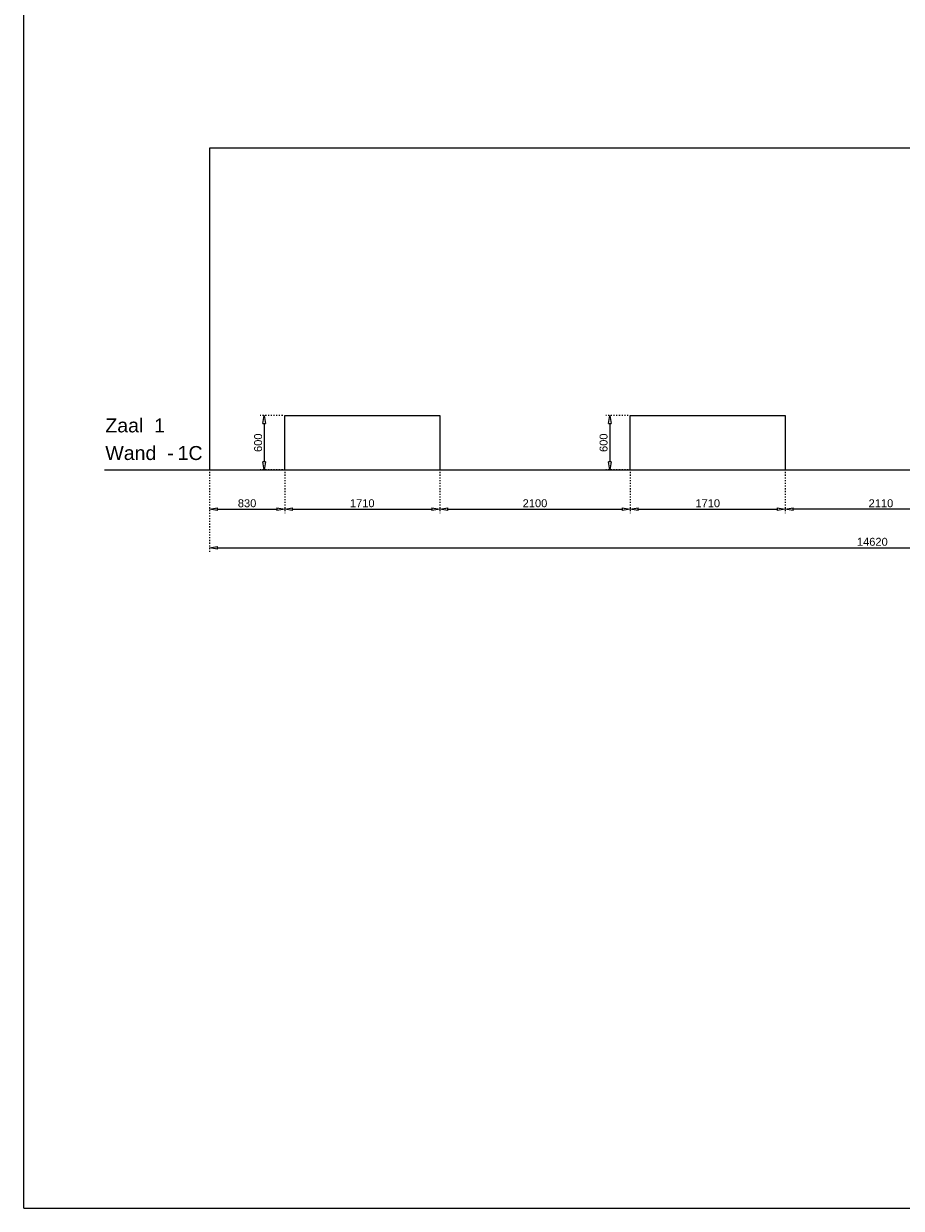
# Model space of a CAD drawing. Header units: millimetres. Extents: x 91086 to 300562, y -68316 to 28747.
# Tile 13 of 61: x 91086 to 100764, y -2338 to 10728. Entities that reach past the tile are written whole.
import ezdxf

# ---------------------------------------------------------------- set-up
doc = ezdxf.new("R2010")
doc.units = ezdxf.units.MM
doc.linetypes.add('ACAD_ISO03W100', pattern=[30, 12, -18])
doc.layers.get('Defpoints').update_dxf_attribs({"lineweight": 0})
for name, color, linetype, lineweight in [('25-Staal-B', 150, 'Continuous', 25), ('^ 0-Staal-txt', 7, 'Continuous', 0), ('Layer1', 252, 'Continuous', 0)]:
    doc.layers.add(name, color=color, linetype=linetype, lineweight=lineweight)
doc.styles.add('Arial', font='arial.ttf')
doc.dimstyles.new('dim-11', dxfattribs={"dimscale": 35, "dimtxt": 2.5, "dimasz": 2.5, "dimexe": 1.25, "dimexo": 0.625, "dimtad": 1, "dimdec": 0, "dimtxsty": 'Arial', "dimblk": 'CLOSEDBLANK', "dimcen": 3, "dimclrd": 252, "dimclre": 252, "dimclrt": 7, "dimadec": 0, "dimazin": 0, "dimtfac": 1, "dimtdec": 0, "dimtmove": 0, "dimatfit": 3, "dimldrblk": 'CLOSEDBLANK', "dimfxl": 1, "dimlwd": 0, "dimlwe": 0, "dimarcsym": 0})

# ---------------------------------------------------------------- blocks, each defined once
blk = doc.blocks.new('_ClosedBlank')
at = {"color": 0, "linetype": 'ByBlock', "lineweight": -2}
for p, q in [((-1, 0.17), (0, 0)), ((-1, 0.17), (-1, -0.17)), ((0, 0), (-1, -0.17))]:
    blk.add_line(p, q, dxfattribs=at)
blk = doc.blocks.new('*D17')
at = {"layer": '25-Staal-B', "color": 252, "linetype": 'ACAD_ISO03W100', "lineweight": 0, "transparency": 16777216}
for p, q in [((93134, 5784), (93134, 5328)), ((93964, 5784), (93964, 5328))]:
    blk.add_line(p, q, dxfattribs=at)
at = {"layer": '25-Staal-B', "color": 252, "lineweight": 0, "transparency": 16777216}
blk.add_line((93222, 5372), (93877, 5372), dxfattribs=at)
at = {"layer": 'Defpoints', "color": 0, "transparency": 16777216}
for p in [(93134, 5806), (93964, 5806), (93964, 5372)]:
    blk.add_point(p, dxfattribs=at)
at = {"layer": '25-Staal-B', "color": 252, "lineweight": 0, "transparency": 16777216, "xscale": 87.5, "yscale": 87.5, "zscale": 87.5, "rotation": 180}
blk.add_blockref('_ClosedBlank', (93134, 5372), dxfattribs=at)
at = {"layer": '25-Staal-B', "color": 252, "lineweight": 0, "transparency": 16777216, "xscale": 87.5, "yscale": 87.5, "zscale": 87.5}
blk.add_blockref('_ClosedBlank', (93964, 5372), dxfattribs=at)
at = {"layer": '25-Staal-B', "color": 7, "transparency": 16777216, "insert": (93549, 5438), "char_height": 87.5, "attachment_point": 5, "style": 'Arial'}
blk.add_mtext('830', dxfattribs=at)
blk = doc.blocks.new('*D18')
at = {"layer": '25-Staal-B', "color": 252, "linetype": 'ACAD_ISO03W100', "lineweight": 0, "transparency": 16777216}
for p, q in [((95674, 5784), (95674, 5328)), ((97774, 5784), (97774, 5328))]:
    blk.add_line(p, q, dxfattribs=at)
at = {"layer": '25-Staal-B', "color": 252, "lineweight": 0, "transparency": 16777216}
blk.add_line((95762, 5372), (97687, 5372), dxfattribs=at)
at = {"layer": 'Defpoints', "color": 0, "transparency": 16777216}
for p in [(95674, 5806), (97774, 5806), (97774, 5372)]:
    blk.add_point(p, dxfattribs=at)
at = {"layer": '25-Staal-B', "color": 252, "lineweight": 0, "transparency": 16777216, "xscale": 87.5, "yscale": 87.5, "zscale": 87.5, "rotation": 180}
blk.add_blockref('_ClosedBlank', (95674, 5372), dxfattribs=at)
at = {"layer": '25-Staal-B', "color": 252, "lineweight": 0, "transparency": 16777216, "xscale": 87.5, "yscale": 87.5, "zscale": 87.5}
blk.add_blockref('_ClosedBlank', (97774, 5372), dxfattribs=at)
at = {"layer": '25-Staal-B', "color": 7, "transparency": 16777216, "insert": (96724, 5438), "char_height": 87.5, "attachment_point": 5, "style": 'Arial'}
blk.add_mtext('2100', dxfattribs=at)
blk = doc.blocks.new('*D19')
at = {"layer": '25-Staal-B', "color": 252, "linetype": 'ACAD_ISO03W100', "lineweight": 0, "transparency": 16777216}
for p, q in [((93964, 5784), (93964, 5328)), ((95674, 5784), (95674, 5328))]:
    blk.add_line(p, q, dxfattribs=at)
at = {"layer": '25-Staal-B', "color": 252, "lineweight": 0, "transparency": 16777216}
blk.add_line((94052, 5372), (95587, 5372), dxfattribs=at)
at = {"layer": 'Defpoints', "color": 0, "transparency": 16777216}
for p in [(93964, 5806), (95674, 5806), (95674, 5372)]:
    blk.add_point(p, dxfattribs=at)
at = {"layer": '25-Staal-B', "color": 252, "lineweight": 0, "transparency": 16777216, "xscale": 87.5, "yscale": 87.5, "zscale": 87.5, "rotation": 180}
blk.add_blockref('_ClosedBlank', (93964, 5372), dxfattribs=at)
at = {"layer": '25-Staal-B', "color": 252, "lineweight": 0, "transparency": 16777216, "xscale": 87.5, "yscale": 87.5, "zscale": 87.5}
blk.add_blockref('_ClosedBlank', (95674, 5372), dxfattribs=at)
at = {"layer": '25-Staal-B', "color": 7, "transparency": 16777216, "insert": (94819, 5438), "char_height": 87.5, "attachment_point": 5, "style": 'Arial'}
blk.add_mtext('1710', dxfattribs=at)
blk = doc.blocks.new('*D20')
at = {"layer": '25-Staal-B', "color": 252, "linetype": 'ACAD_ISO03W100', "lineweight": 0, "transparency": 16777216}
for p, q in [((93134, 5784), (93134, 4902)), ((107754, 5784), (107754, 4902))]:
    blk.add_line(p, q, dxfattribs=at)
at = {"layer": '25-Staal-B', "color": 252, "lineweight": 0, "transparency": 16777216}
blk.add_line((93222, 4946), (107667, 4946), dxfattribs=at)
at = {"layer": 'Defpoints', "color": 0, "transparency": 16777216}
for p in [(93134, 5806), (107754, 5806), (107754, 4946)]:
    blk.add_point(p, dxfattribs=at)
at = {"layer": '25-Staal-B', "color": 252, "lineweight": 0, "transparency": 16777216, "xscale": 87.5, "yscale": 87.5, "zscale": 87.5, "rotation": 180}
blk.add_blockref('_ClosedBlank', (93134, 4946), dxfattribs=at)
at = {"layer": '25-Staal-B', "color": 252, "lineweight": 0, "transparency": 16777216, "xscale": 87.5, "yscale": 87.5, "zscale": 87.5}
blk.add_blockref('_ClosedBlank', (107754, 4946), dxfattribs=at)
at = {"layer": '25-Staal-B', "color": 7, "transparency": 16777216, "insert": (100444, 5013), "char_height": 87.5, "attachment_point": 5, "style": 'Arial'}
blk.add_mtext('14620', dxfattribs=at)
blk = doc.blocks.new('*D22')
at = {"layer": '25-Staal-B', "color": 252, "linetype": 'ACAD_ISO03W100', "lineweight": 0, "transparency": 16777216}
for p, q in [((97774, 5784), (97774, 5328)), ((99484, 5784), (99484, 5328))]:
    blk.add_line(p, q, dxfattribs=at)
at = {"layer": '25-Staal-B', "color": 252, "lineweight": 0, "transparency": 16777216}
blk.add_line((97862, 5372), (99397, 5372), dxfattribs=at)
at = {"layer": 'Defpoints', "color": 0, "transparency": 16777216}
for p in [(97774, 5806), (99484, 5806), (99484, 5372)]:
    blk.add_point(p, dxfattribs=at)
at = {"layer": '25-Staal-B', "color": 252, "lineweight": 0, "transparency": 16777216, "xscale": 87.5, "yscale": 87.5, "zscale": 87.5, "rotation": 180}
blk.add_blockref('_ClosedBlank', (97774, 5372), dxfattribs=at)
at = {"layer": '25-Staal-B', "color": 252, "lineweight": 0, "transparency": 16777216, "xscale": 87.5, "yscale": 87.5, "zscale": 87.5}
blk.add_blockref('_ClosedBlank', (99484, 5372), dxfattribs=at)
at = {"layer": '25-Staal-B', "color": 7, "transparency": 16777216, "insert": (98629, 5438), "char_height": 87.5, "attachment_point": 5, "style": 'Arial'}
blk.add_mtext('1710', dxfattribs=at)
blk = doc.blocks.new('*D23')
at = {"layer": '25-Staal-B', "color": 252, "linetype": 'ACAD_ISO03W100', "lineweight": 0, "transparency": 16777216}
for p, q in [((99484, 5784), (99484, 5328)), ((101594, 5784), (101594, 5328))]:
    blk.add_line(p, q, dxfattribs=at)
at = {"layer": '25-Staal-B', "color": 252, "lineweight": 0, "transparency": 16777216}
blk.add_line((101507, 5372), (99572, 5372), dxfattribs=at)
at = {"layer": 'Defpoints', "color": 0, "transparency": 16777216}
for p in [(99484, 5806), (101594, 5806), (99484, 5372)]:
    blk.add_point(p, dxfattribs=at)
at = {"layer": '25-Staal-B', "color": 252, "lineweight": 0, "transparency": 16777216, "xscale": 87.5, "yscale": 87.5, "zscale": 87.5, "rotation": 180}
blk.add_blockref('_ClosedBlank', (99484, 5372), dxfattribs=at)
at = {"layer": '25-Staal-B', "color": 252, "lineweight": 0, "transparency": 16777216, "xscale": 87.5, "yscale": 87.5, "zscale": 87.5}
blk.add_blockref('_ClosedBlank', (101594, 5372), dxfattribs=at)
at = {"layer": '25-Staal-B', "color": 7, "transparency": 16777216, "insert": (100539, 5438), "char_height": 87.5, "attachment_point": 5, "style": 'Arial'}
blk.add_mtext('2110', dxfattribs=at)
blk = doc.blocks.new('*D259')
at = {"layer": '25-Staal-B', "color": 252, "linetype": 'ACAD_ISO03W100', "lineweight": 0, "transparency": 16777216}
for p, q in [((97752, 6406), (97504, 6406)), ((97752, 5806), (97504, 5806))]:
    blk.add_line(p, q, dxfattribs=at)
at = {"layer": '25-Staal-B', "color": 252, "lineweight": 0, "transparency": 16777216}
blk.add_line((97548, 6318), (97548, 5893), dxfattribs=at)
at = {"layer": 'Defpoints', "color": 0, "transparency": 16777216}
for p in [(97774, 6406), (97548, 5806), (97774, 5806)]:
    blk.add_point(p, dxfattribs=at)
at = {"layer": '25-Staal-B', "color": 252, "lineweight": 0, "transparency": 16777216, "xscale": 87.5, "yscale": 87.5, "zscale": 87.5}
for p, rotation in [((97548, 6406), 90), ((97548, 5806), 270)]:
    blk.add_blockref('_ClosedBlank', p, dxfattribs=dict(at, rotation=rotation))
at = {"layer": '25-Staal-B', "color": 7, "transparency": 16777216, "insert": (97481, 6106), "char_height": 87.5, "attachment_point": 5, "rotation": 90, "style": 'Arial'}
blk.add_mtext('600', dxfattribs=at)
blk = doc.blocks.new('*D262')
at = {"layer": '25-Staal-B', "color": 252, "linetype": 'ACAD_ISO03W100', "lineweight": 0, "transparency": 16777216}
for p, q in [((93942, 6406), (93694, 6406)), ((93942, 5806), (93694, 5806))]:
    blk.add_line(p, q, dxfattribs=at)
at = {"layer": '25-Staal-B', "color": 252, "lineweight": 0, "transparency": 16777216}
blk.add_line((93738, 6318), (93738, 5893), dxfattribs=at)
at = {"layer": 'Defpoints', "color": 0, "transparency": 16777216}
for p in [(93964, 6406), (93738, 5806), (93964, 5806)]:
    blk.add_point(p, dxfattribs=at)
at = {"layer": '25-Staal-B', "color": 252, "lineweight": 0, "transparency": 16777216, "xscale": 87.5, "yscale": 87.5, "zscale": 87.5}
for p, rotation in [((93738, 6406), 90), ((93738, 5806), 270)]:
    blk.add_blockref('_ClosedBlank', p, dxfattribs=dict(at, rotation=rotation))
at = {"layer": '25-Staal-B', "color": 7, "transparency": 16777216, "insert": (93671, 6106), "char_height": 87.5, "attachment_point": 5, "rotation": 90, "style": 'Arial'}
blk.add_mtext('600', dxfattribs=at)

msp = doc.modelspace()

# ---------------------------------------------------------------- linework, layer by layer
at = {"layer": '25-Staal-B'}
msp.add_lwpolyline([(107754.1, 9356), (93134.1, 9356), (93134.1, 5806), (93964.1, 5806), (93964.1, 6406), (95674.1, 6406), (95674.1, 5806), (97774.1, 5806), (97774.1, 6406), (99484.1, 6406), (99484.1, 5806), (101594.1, 5806), (101594.1, 6406), (103304.1, 6406), (103304.1, 5806), (105404.1, 5806), (105404.1, 6406), (107114.1, 6406), (107114.1, 5806), (107754.1, 5806)], close=True, dxfattribs=at)
at = {"layer": '^ 0-Staal-txt', "lineweight": 0}
msp.add_lwpolyline([(91977.7, 5806), (108835.3, 5806)], dxfattribs=at)
at = {"layer": 'Layer1'}
for points in [[(91085.6, -2338), (91085.6, 25335.3)], [(91085.6, -2338), (300561.9, -2338)]]:
    msp.add_lwpolyline(points, dxfattribs=at)

# ---------------------------------------------------------------- texts
at = {"layer": '^ 0-Staal-txt', "lineweight": 0, "style": 'Arial'}
for s, p in [('Zaal  1', (91985.8, 6220.1)), ('Wand  - ', (91985.8, 5915.4)), ('1C', (92783, 5915.4))]:
    msp.add_text(s, height=154.21, dxfattribs=at).set_placement(p)

# ---------------------------------------------------------------- dimensions: what is measured, and where the dimension line sits
at = {"layer": '25-Staal-B'}
for base, p1, p2, picture, middle in [((93737.9, 5806), (93964.1, 6406), (93964.1, 5806), '*D262', (93671.3, 6106)), ((97547.9, 5806), (97774.1, 6406), (97774.1, 5806), '*D259', (97481.3, 6106))]:
    dim = msp.add_linear_dim(base=base, p1=p1, p2=p2, angle=90, dimstyle='dim-11', dxfattribs=at)
    dim.commit()
    dim.dimension.update_dxf_attribs({"geometry": picture, "text_midpoint": middle})
for base, p1, p2, picture, middle in [((93964.1, 5371.8), (93134.1, 5806), (93964.1, 5806), '*D17', (93549.1, 5438.4)), ((107754.1, 4946.2), (93134.1, 5806), (107754.1, 5806), '*D20', (100444.1, 5012.8)), ((95674.1, 5371.8), (93964.1, 5806), (95674.1, 5806), '*D19', (94819.1, 5438.3)), ((97774.1, 5371.8), (95674.1, 5806), (97774.1, 5806), '*D18', (96724.1, 5438.3)), ((99484.1, 5371.8), (97774.1, 5806), (99484.1, 5806), '*D22', (98629.1, 5438.3)), ((99484.1, 5371.8), (101594.1, 5806), (99484.1, 5806), '*D23', (100539.1, 5438.3))]:
    dim = msp.add_linear_dim(base=base, p1=p1, p2=p2, dimstyle='dim-11', dxfattribs=at)
    dim.commit()
    dim.dimension.update_dxf_attribs({"geometry": picture, "text_midpoint": middle})

doc.saveas('drawing.dxf')
